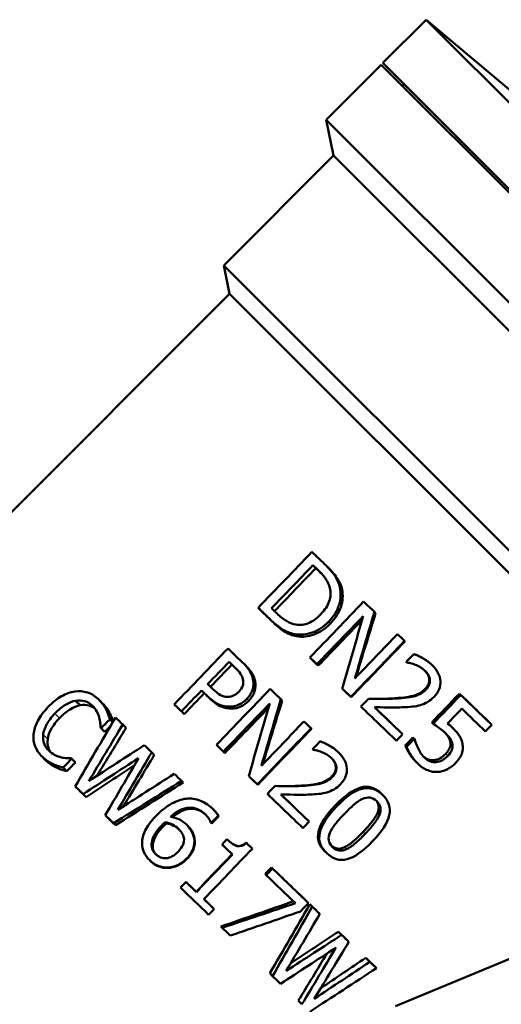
# Model space of a CAD drawing. Header units: millimetres. Extents: x 34 to 197, y 81 to 262.
# Tile 8 of 10: x 60 to 79, y 220 to 260. Entities that reach past the tile are written whole.
import ezdxf

# ---------------------------------------------------------------- set-up
doc = ezdxf.new("R2010")
doc.units = ezdxf.units.MM
doc.layers.add('Видимые тонкие (ГОСТ)', color=7, linetype='Continuous', lineweight=35)
doc.layers.add('Видимый контур (ГОСТ)', color=7, linetype='Continuous', lineweight=50)

msp = doc.modelspace()

# ---------------------------------------------------------------- linework, layer by layer
at = {"layer": 'Видимые тонкие (ГОСТ)'}
for p, q in [((72.803, 236.644), (72.714, 236.733)), ((69.999, 235.291), (69.887, 235.403)), ((72.327, 235.249), (72.253, 235.324)), ((69.252, 232.893), (69.166, 232.979)), ((76.365, 232.975), (76.391, 232.949)), ((76.202, 232.58), (76.231, 232.55)), ((67.421, 232.168), (67.318, 232.272)), ((68.992, 232.092), (68.914, 232.169)), ((74.968, 232.198), (74.984, 232.182)), ((68.309, 231.772), (68.226, 231.855)), ((61.267, 231.39), (61.078, 231.578)), ((60.781, 230.529), (60.598, 230.712)), ((77.038, 229.927), (77.123, 229.843)), ((72.549, 229.403), (72.571, 229.381)), ((72.386, 229.008), (72.412, 228.982)), ((71.152, 228.627), (71.164, 228.615)), ((72.528, 227.817), (72.575, 227.77)), ((74.251, 227.508), (74.33, 227.43)), ((65.49, 226.947), (65.438, 226.998)), ((73.66, 226.733), (73.742, 226.651)), ((66.782, 226.453), (66.76, 226.476)), ((72.911, 226.113), (72.991, 226.033)), ((66.469, 225.631), (66.455, 225.646)), ((65.703, 225.264), (65.682, 225.285))]:
    msp.add_line(p, q, dxfattribs=at)
at = {"layer": 'Видимый контур (ГОСТ)'}
for p, q in [((74.471, 258.156), (76.239, 259.924)), ((101.616, 234.547), (76.239, 259.924)), ((79.699, 257.02), (76.239, 259.924)), ((74.4, 258.085), (72.151, 255.836)), ((74.4, 258.085), (99.856, 232.629)), ((99.927, 232.7), (74.471, 258.156)), ((72.151, 255.836), (97.607, 230.38)), ((72.456, 254.373), (72.151, 255.836)), ((72.456, 254.373), (67.969, 249.886)), ((72.456, 254.373), (96.144, 230.685)), ((67.969, 249.886), (90.755, 227.1)), ((68.213, 248.716), (67.969, 249.886)), ((68.213, 248.716), (48.8, 229.303)), ((68.213, 248.716), (89.652, 227.277)), ((71.735, 237.512), (71.615, 237.632)), ((71.932, 237.324), (71.841, 237.416)), ((69.503, 235.766), (69.376, 235.893)), ((74.177, 235.674), (74.125, 235.726)), ((70.952, 234.729), (70.864, 234.817)), ((75.375, 234.522), (75.36, 234.537)), ((71.553, 233.798), (71.49, 233.862)), ((75.422, 233.679), (75.735, 234.005)), ((68.302, 233.573), (68.19, 233.685)), ((68.511, 233.374), (68.438, 233.447)), ((71.833, 233.53), (71.778, 233.585)), ((75.439, 233.662), (75.422, 233.679)), ((76.452, 233.579), (76.469, 233.562)), ((72.837, 232.564), (72.814, 232.588)), ((67.176, 232.404), (67.065, 232.515)), ((70.362, 232.101), (70.306, 232.157)), ((73.178, 232.237), (73.164, 232.25)), ((77.599, 232.384), (77.654, 232.329)), ((62.107, 231.912), (61.923, 232.096)), ((62.641, 231.859), (62.602, 231.898)), ((63.024, 231.985), (62.907, 232.101)), ((63.323, 231.585), (63.164, 231.744)), ((66.068, 231.829), (65.949, 231.948)), ((73.601, 231.83), (73.576, 231.854)), ((63.439, 231.219), (63.318, 231.341)), ((66.356, 231.553), (66.245, 231.663)), ((63.093, 230.845), (62.942, 230.996)), ((63.115, 230.824), (62.965, 230.974)), ((63.985, 230.987), (63.846, 231.126)), ((71.558, 230.951), (71.54, 230.969)), ((76.467, 231.207), (76.522, 231.151)), ((77.261, 231.045), (77.332, 230.974)), ((78.825, 231.207), (78.918, 231.114)), ((75.236, 230.768), (75.279, 230.725)), ((75.698, 230.595), (75.751, 230.542)), ((75.72, 230.573), (75.774, 230.52)), ((67.739, 230.225), (67.672, 230.292)), ((75.387, 230.271), (75.44, 230.217)), ((77.229, 230.378), (77.31, 230.297)), ((60.738, 229.628), (60.569, 229.797)), ((61.913, 229.578), (61.763, 229.728)), ((65.136, 229.884), (65.032, 229.987)), ((68.018, 229.957), (67.959, 230.016)), ((71.619, 230.095), (71.601, 230.112)), ((71.606, 230.107), (71.601, 230.112)), ((71.622, 230.091), (71.606, 230.107)), ((71.622, 230.091), (71.619, 230.095)), ((76.145, 229.801), (76.183, 229.763)), ((61.165, 229.349), (61.007, 229.507)), ((61.563, 229.216), (61.414, 229.365)), ((76.567, 229.664), (76.648, 229.583)), ((69.021, 228.993), (68.994, 229.02)), ((62.035, 228.465), (61.905, 228.595)), ((66.315, 228.751), (66.248, 228.818)), ((69.362, 228.666), (69.344, 228.683)), ((62.351, 228.162), (62.231, 228.282)), ((74.395, 228.314), (74.463, 228.246)), ((63.225, 227.323), (63.132, 227.416)), ((67.244, 227.431), (67.212, 227.463)), ((67.767, 227.377), (67.745, 227.399)), ((63.556, 227.006), (63.473, 227.089)), ((65.634, 227.086), (65.583, 227.137)), ((67.471, 227.095), (67.449, 227.117)), ((67.484, 227.083), (67.462, 227.104)), ((71.421, 227.196), (71.46, 227.157)), ((66.152, 226.831), (66.121, 226.862)), ((65.071, 226.188), (65.025, 226.234)), ((67.902, 226.224), (68.103, 226.434)), ((68.883, 226.297), (68.896, 226.284)), ((72.399, 226.14), (72.42, 226.119)), ((69.12, 226.069), (69.14, 226.049)), ((72.106, 225.935), (72.139, 225.902)), ((64.987, 225.538), (64.95, 225.575)), ((69.662, 225.017), (69.708, 224.972)), ((69.921, 225.286), (69.966, 225.24)), ((66.207, 224.458), (66.431, 224.692)), ((66.218, 224.447), (66.207, 224.458)), ((66.846, 224.293), (66.859, 224.28)), ((71.343, 223.919), (71.433, 223.829)), ((71.492, 223.777), (71.586, 223.682)), ((67.545, 223.621), (67.579, 223.587)), ((71.793, 223.488), (71.896, 223.384)), ((67.857, 222.872), (67.908, 222.821)), ((72.656, 222.659), (72.787, 222.529)), ((72.943, 222.385), (73.082, 222.246)), ((74.983, 219.616), (80.773, 222.014)), ((73.771, 221.592), (73.936, 221.427)), ((74.034, 221.341), (74.207, 221.168)), ((69.851, 220.958), (69.964, 220.845)), ((71.016, 219.841), (71.166, 219.692))]:
    msp.add_line(p, q, dxfattribs=at)
msp.add_arc((75.651, 256.982), 0.437, 135.5554, 148.81, dxfattribs=at)
for points in [[(69.376, 235.893), (70.109, 236.654), (70.841, 237.416), (71.574, 238.177)], [(71.574, 238.177), (71.741, 238.017), (71.909, 237.855), (72.079, 237.692)], [(69.923, 235.874), (70.487, 236.46), (71.051, 237.046), (71.615, 237.632)], [(71.735, 237.512), (71.171, 236.927), (70.607, 236.342), (70.044, 235.757)], [(71.615, 237.632), (71.69, 237.56), (71.765, 237.488), (71.841, 237.416)], [(71.942, 237.314), (71.872, 237.38), (71.803, 237.447), (71.735, 237.512)], [(69.887, 235.403), (69.715, 235.568), (69.545, 235.731), (69.376, 235.893)], [(69.999, 235.291), (69.832, 235.45), (69.667, 235.609), (69.503, 235.766)], [(70.149, 235.657), (70.073, 235.729), (69.998, 235.802), (69.923, 235.874)], [(71.49, 233.862), (72.222, 234.624), (72.954, 235.386), (73.686, 236.148)], [(73.686, 236.148), (73.832, 236.008), (73.978, 235.867), (74.125, 235.726)], [(73.671, 235.556), (73.04, 234.899), (72.409, 234.242), (71.778, 233.585)], [(73.623, 235.391), (73.026, 234.771), (72.43, 234.15), (71.833, 233.53)], [(72.814, 232.588), (73.098, 233.579), (73.383, 234.569), (73.671, 235.556)], [(74.125, 235.726), (73.858, 234.821), (73.594, 233.915), (73.33, 233.007)], [(74.177, 235.674), (73.907, 234.801), (73.639, 233.927), (73.373, 233.052)], [(73.33, 233.007), (73.909, 233.611), (74.489, 234.214), (75.068, 234.818)], [(75.068, 234.818), (75.165, 234.724), (75.263, 234.631), (75.36, 234.537)], [(65.949, 231.948), (66.682, 232.709), (67.414, 233.471), (68.147, 234.232)], [(68.147, 234.232), (68.333, 234.054), (68.52, 233.874), (68.709, 233.692)], [(75.36, 234.537), (74.628, 233.775), (73.896, 233.012), (73.164, 232.25)], [(75.375, 234.522), (74.642, 233.761), (73.91, 232.999), (73.178, 232.237)], [(71.778, 233.585), (71.681, 233.677), (71.585, 233.77), (71.49, 233.862)], [(71.833, 233.53), (71.739, 233.619), (71.646, 233.709), (71.553, 233.798)], [(67.314, 232.774), (67.606, 233.078), (67.898, 233.381), (68.19, 233.685)], [(68.302, 233.573), (68.01, 233.27), (67.719, 232.968), (67.427, 232.665)], [(68.19, 233.685), (68.272, 233.606), (68.355, 233.527), (68.438, 233.447)], [(68.524, 233.36), (68.45, 233.431), (68.376, 233.502), (68.302, 233.573)], [(76.452, 233.579), (76.463, 233.569), (76.474, 233.558), (76.484, 233.548)], [(67.518, 232.578), (67.45, 232.644), (67.382, 232.709), (67.314, 232.774)], [(67.672, 230.292), (68.404, 231.054), (69.136, 231.816), (69.868, 232.578)], [(69.868, 232.578), (70.014, 232.438), (70.16, 232.298), (70.306, 232.157)], [(73.164, 232.25), (73.047, 232.363), (72.93, 232.475), (72.814, 232.588)], [(73.178, 232.237), (73.064, 232.346), (72.951, 232.455), (72.837, 232.564)], [(67.065, 232.515), (66.791, 232.231), (66.518, 231.947), (66.245, 231.663)], [(67.176, 232.404), (66.902, 232.12), (66.629, 231.836), (66.356, 231.553)], [(67.318, 232.272), (67.233, 232.353), (67.149, 232.434), (67.065, 232.515)], [(67.421, 232.168), (67.339, 232.247), (67.257, 232.326), (67.176, 232.404)], [(70.306, 232.157), (70.039, 231.253), (69.774, 230.347), (69.51, 229.44)], [(73.575, 231.855), (73.679, 231.963), (73.782, 232.071), (73.886, 232.179)], [(76.467, 231.207), (76.844, 231.599), (77.222, 231.992), (77.599, 232.384)], [(76.522, 231.151), (76.899, 231.544), (77.276, 231.937), (77.654, 232.329)], [(77.599, 232.384), (78.012, 231.987), (78.422, 231.594), (78.825, 231.207)], [(77.654, 232.329), (78.08, 231.92), (78.502, 231.514), (78.918, 231.114)], [(66.245, 231.663), (66.146, 231.759), (66.047, 231.854), (65.949, 231.948)], [(66.356, 231.553), (66.26, 231.645), (66.164, 231.737), (66.068, 231.829)], [(69.853, 231.987), (69.222, 231.33), (68.59, 230.673), (67.959, 230.016)], [(69.801, 231.811), (69.207, 231.193), (68.612, 230.575), (68.018, 229.957)], [(68.994, 229.02), (69.278, 230.011), (69.564, 231), (69.853, 231.987)], [(70.362, 232.101), (70.093, 231.233), (69.826, 230.363), (69.56, 229.492)], [(75.025, 230.46), (74.544, 230.923), (74.059, 231.389), (73.575, 231.855)], [(74.125, 231.835), (74.511, 231.464), (74.896, 231.093), (75.279, 230.725)], [(74.126, 231.835), (74.497, 231.478), (74.868, 231.122), (75.236, 230.768)], [(77.695, 231.773), (77.5, 231.57), (77.305, 231.367), (77.11, 231.163)], [(78.66, 230.845), (78.341, 231.151), (78.019, 231.461), (77.695, 231.773)], [(61.905, 228.595), (62.451, 229.535), (63, 230.473), (63.551, 231.409)], [(63.318, 231.341), (63.2, 231.218), (63.082, 231.096), (62.965, 230.974)], [(63.551, 231.409), (63.648, 231.315), (63.747, 231.221), (63.846, 231.126)], [(63.846, 231.126), (63.384, 230.356), (62.923, 229.584), (62.463, 228.811)], [(63.985, 230.987), (63.587, 230.334), (63.19, 229.68), (62.793, 229.025)], [(62.965, 230.974), (62.957, 230.982), (62.95, 230.989), (62.942, 230.996)], [(63.349, 231.066), (63.271, 230.985), (63.193, 230.905), (63.115, 230.824)], [(71.54, 230.969), (70.808, 230.207), (70.076, 229.445), (69.344, 228.683)], [(71.558, 230.951), (70.826, 230.189), (70.094, 229.427), (69.362, 228.666)], [(69.51, 229.44), (70.09, 230.043), (70.669, 230.647), (71.248, 231.25)], [(71.248, 231.25), (71.346, 231.157), (71.443, 231.063), (71.54, 230.969)], [(77.261, 231.045), (77.287, 231.02), (77.312, 230.996), (77.335, 230.972)], [(78.918, 231.114), (78.832, 231.024), (78.746, 230.935), (78.66, 230.845)], [(63.115, 230.824), (63.108, 230.831), (63.101, 230.838), (63.093, 230.845)], [(75.279, 230.725), (75.194, 230.637), (75.109, 230.548), (75.025, 230.46)], [(75.387, 230.271), (75.491, 230.379), (75.594, 230.487), (75.698, 230.595)], [(75.44, 230.217), (75.544, 230.326), (75.647, 230.434), (75.751, 230.542)], [(75.698, 230.595), (75.706, 230.588), (75.713, 230.58), (75.72, 230.573)], [(75.751, 230.542), (75.759, 230.534), (75.766, 230.527), (75.774, 230.52)], [(62.463, 228.811), (63.217, 229.301), (63.972, 229.79), (64.728, 230.279)], [(64.728, 230.279), (64.829, 230.182), (64.93, 230.085), (65.032, 229.987)], [(67.959, 230.016), (67.863, 230.108), (67.767, 230.2), (67.672, 230.292)], [(68.018, 229.957), (67.925, 230.046), (67.832, 230.136), (67.739, 230.225)], [(71.601, 230.112), (71.706, 230.22), (71.81, 230.329), (71.915, 230.438)], [(61.763, 229.728), (61.647, 229.607), (61.53, 229.486), (61.414, 229.365)], [(61.742, 229.748), (61.749, 229.741), (61.756, 229.734), (61.763, 229.728)], [(64.496, 229.754), (63.74, 229.264), (62.985, 228.774), (62.231, 228.282)], [(63.132, 227.416), (63.586, 228.197), (64.04, 228.976), (64.496, 229.754)], [(65.032, 229.987), (64.569, 229.203), (64.107, 228.418), (63.645, 227.632)], [(65.136, 229.884), (64.715, 229.183), (64.294, 228.482), (63.875, 227.78)], [(60.738, 229.628), (60.723, 229.643), (60.709, 229.657), (60.694, 229.672)], [(61.913, 229.578), (61.797, 229.457), (61.68, 229.336), (61.563, 229.216)], [(64.326, 229.463), (63.667, 229.03), (63.009, 228.596), (62.351, 228.162)], [(63.645, 227.632), (64.412, 228.125), (65.179, 228.617), (65.947, 229.108)], [(65.947, 229.108), (66.047, 229.012), (66.147, 228.915), (66.248, 228.818)], [(69.344, 228.683), (69.227, 228.795), (69.111, 228.908), (68.994, 229.02)], [(69.362, 228.666), (69.248, 228.775), (69.135, 228.884), (69.021, 228.993)], [(62.231, 228.282), (62.122, 228.387), (62.013, 228.491), (61.905, 228.595)], [(66.248, 228.818), (65.322, 228.243), (64.397, 227.666), (63.473, 227.089)], [(66.315, 228.751), (65.394, 228.17), (64.475, 227.589), (63.556, 227.006)], [(69.755, 228.288), (69.859, 228.396), (69.962, 228.504), (70.066, 228.612)], [(62.351, 228.162), (62.245, 228.264), (62.14, 228.364), (62.035, 228.465)], [(71.205, 226.892), (70.724, 227.355), (70.239, 227.822), (69.755, 228.288)], [(69.91, 228.139), (69.86, 228.187), (69.81, 228.235), (69.759, 228.283)], [(70.305, 228.268), (70.678, 227.91), (71.05, 227.552), (71.421, 227.196)], [(70.305, 228.268), (70.691, 227.897), (71.076, 227.526), (71.46, 227.157)], [(74.395, 228.314), (74.407, 228.302), (74.419, 228.291), (74.43, 228.279)], [(63.473, 227.089), (63.359, 227.199), (63.245, 227.308), (63.132, 227.416)], [(63.556, 227.006), (63.445, 227.112), (63.335, 227.218), (63.225, 227.323)], [(67.244, 227.431), (67.244, 227.431), (67.244, 227.431), (67.244, 227.431)], [(67.745, 227.399), (67.651, 227.301), (67.557, 227.203), (67.462, 227.104)], [(67.767, 227.377), (67.673, 227.279), (67.578, 227.181), (67.484, 227.083)], [(67.462, 227.104), (67.458, 227.109), (67.453, 227.113), (67.449, 227.117)], [(67.484, 227.083), (67.48, 227.087), (67.475, 227.091), (67.471, 227.095)], [(71.46, 227.157), (71.375, 227.068), (71.29, 226.98), (71.205, 226.892)], [(68.33, 225.813), (68.188, 225.95), (68.045, 226.087), (67.902, 226.224)], [(67.95, 226.179), (67.934, 226.194), (67.919, 226.208), (67.904, 226.223)], [(68.883, 226.297), (68.962, 226.221), (69.041, 226.145), (69.12, 226.069)], [(68.896, 226.284), (68.978, 226.206), (69.059, 226.127), (69.14, 226.049)], [(66.846, 224.293), (67.337, 224.803), (67.828, 225.314), (68.318, 225.824)], [(66.859, 224.28), (67.349, 224.791), (67.84, 225.302), (68.33, 225.813)], [(69.14, 226.049), (68.481, 225.362), (67.821, 224.675), (67.162, 223.988)], [(64.987, 225.538), (64.975, 225.55), (64.964, 225.561), (64.953, 225.573)], [(69.662, 225.017), (69.748, 225.107), (69.834, 225.196), (69.921, 225.286)], [(69.708, 224.972), (69.794, 225.061), (69.88, 225.151), (69.966, 225.24)], [(70.904, 223.821), (70.51, 224.2), (70.11, 224.585), (69.708, 224.972)], [(69.921, 225.286), (70.4, 224.825), (70.875, 224.368), (71.343, 223.919)], [(69.966, 225.24), (70.46, 224.765), (70.951, 224.293), (71.433, 223.829)], [(66.431, 224.692), (66.574, 224.555), (66.716, 224.417), (66.859, 224.28)], [(66.447, 224.676), (66.58, 224.548), (66.713, 224.421), (66.846, 224.293)], [(67.355, 223.354), (66.973, 223.721), (66.59, 224.09), (66.207, 224.458)], [(67.162, 223.989), (67.29, 223.866), (67.417, 223.744), (67.545, 223.621)], [(67.162, 223.988), (67.301, 223.855), (67.44, 223.721), (67.579, 223.587)], [(67.857, 222.872), (68.847, 223.213), (69.835, 223.556), (70.82, 223.902)], [(67.908, 222.821), (68.91, 223.152), (69.909, 223.485), (70.904, 223.821)], [(69.851, 220.958), (70.4, 221.896), (70.947, 222.835), (71.492, 223.777)], [(71.433, 223.829), (71.323, 223.715), (71.213, 223.601), (71.104, 223.487)], [(71.492, 223.777), (71.592, 223.68), (71.693, 223.584), (71.793, 223.488)], [(67.579, 223.587), (67.504, 223.509), (67.429, 223.432), (67.355, 223.354)], [(71.104, 223.487), (70.152, 223.155), (69.197, 222.827), (68.24, 222.502)], [(69.964, 220.845), (70.507, 221.789), (71.047, 222.735), (71.586, 223.682)], [(71.896, 223.384), (71.44, 222.608), (70.983, 221.832), (70.524, 221.058)], [(71.586, 223.682), (71.69, 223.582), (71.793, 223.483), (71.896, 223.384)], [(68.24, 222.502), (68.13, 222.608), (68.019, 222.714), (67.908, 222.821)], [(70.524, 221.058), (71.279, 221.548), (72.034, 222.038), (72.787, 222.529)], [(70.714, 221.379), (71.362, 221.805), (72.01, 222.232), (72.656, 222.659)], [(72.656, 222.659), (72.752, 222.568), (72.848, 222.476), (72.943, 222.385)], [(72.787, 222.529), (72.886, 222.434), (72.984, 222.34), (73.082, 222.246)], [(73.082, 222.246), (72.613, 221.468), (72.142, 220.692), (71.669, 219.917)], [(72.551, 222.008), (71.799, 221.514), (71.046, 221.021), (70.292, 220.53)], [(71.016, 219.841), (71.409, 220.484), (71.801, 221.127), (72.191, 221.772)], [(71.166, 219.692), (71.629, 220.462), (72.091, 221.234), (72.551, 222.008)], [(71.669, 219.917), (72.426, 220.419), (73.182, 220.922), (73.936, 221.427)], [(71.934, 220.352), (72.547, 220.765), (73.16, 221.178), (73.771, 221.592)], [(73.771, 221.592), (73.859, 221.508), (73.947, 221.424), (74.034, 221.341)], [(73.936, 221.427), (74.027, 221.34), (74.118, 221.253), (74.207, 221.168)], [(74.207, 221.168), (73.301, 220.572), (72.393, 219.979), (71.482, 219.388)], [(70.292, 220.53), (70.183, 220.634), (70.074, 220.739), (69.964, 220.845)]]:
    msp.add_open_spline(points, degree=3, dxfattribs=at)
for points, knots in [([(71.841, 237.416), (71.975, 237.287), (72.077, 237.168), (72.147, 237.059), (72.217, 236.95), (72.269, 236.832), (72.304, 236.706)], [-2, -2, -2, -2, -1, -1, -1, 0, 0, 0, 0]), ([(72.079, 237.692), (72.289, 237.491), (72.44, 237.315), (72.53, 237.166), (72.621, 237.018), (72.682, 236.873), (72.714, 236.733)], [0, 0, 0, 0, 1, 1, 1, 2, 2, 2, 2]), ([(72.21, 237.562), (72.404, 237.374), (72.545, 237.208), (72.629, 237.067), (72.716, 236.923), (72.774, 236.781), (72.803, 236.644)], [0.028391, 0.028391, 0.028391, 0.028391, 1, 1, 1, 2, 2, 2, 2]), ([(72.304, 236.706), (72.351, 236.526), (72.344, 236.346), (72.282, 236.166), (72.221, 235.986), (72.106, 235.809), (71.938, 235.633)], [-2, -2, -2, -2, -1, -1, -1, 0, 0, 0, 0]), ([(72.714, 236.733), (72.766, 236.495), (72.757, 236.256), (72.683, 236.016), (72.61, 235.777), (72.466, 235.546), (72.253, 235.324)], [0, 0, 0, 0, 1, 1, 1, 2, 2, 2, 2]), ([(72.803, 236.644), (72.851, 236.41), (72.838, 236.175), (72.762, 235.938), (72.685, 235.701), (72.541, 235.471), (72.327, 235.249)], [0, 0, 0, 0, 1, 1, 1, 2, 2, 2, 2]), ([(70.864, 234.817), (70.678, 234.855), (70.514, 234.919), (70.372, 235.008), (70.23, 235.097), (70.068, 235.229), (69.887, 235.403)], [0, 0, 0, 0, 1, 1, 1, 2, 2, 2, 2]), ([(70.918, 235.21), (70.78, 235.231), (70.65, 235.279), (70.529, 235.354), (70.407, 235.429), (70.28, 235.53), (70.149, 235.657)], [-2, -2, -2, -2, -1, -1, -1, 0, 0, 0, 0]), ([(71.938, 235.633), (71.767, 235.456), (71.598, 235.333), (71.431, 235.266), (71.264, 235.198), (71.093, 235.18), (70.918, 235.21)], [-2, -2, -2, -2, -1, -1, -1, 0, 0, 0, 0]), ([(70.952, 234.729), (70.769, 234.764), (70.609, 234.824), (70.47, 234.909), (70.332, 234.994), (70.174, 235.122), (69.999, 235.291)], [0, 0, 0, 0, 1, 1, 1, 2, 2, 2, 2]), ([(72.253, 235.324), (72.052, 235.115), (71.828, 234.968), (71.582, 234.882), (71.335, 234.795), (71.096, 234.774), (70.864, 234.817)], [0, 0, 0, 0, 1, 1, 1, 2, 2, 2, 2]), ([(72.327, 235.249), (72.126, 235.041), (71.904, 234.892), (71.66, 234.804), (71.416, 234.715), (71.18, 234.69), (70.952, 234.729)], [0, 0, 0, 0, 1, 1, 1, 2, 2, 2, 2]), ([(75.735, 234.005), (75.829, 233.974), (75.949, 233.917), (76.095, 233.835), (76.24, 233.753), (76.365, 233.662), (76.469, 233.562)], [0, 0, 0, 0, 1, 1, 1, 2, 2, 2, 2]), ([(75.765, 233.994), (75.853, 233.963), (75.96, 233.913), (76.087, 233.843), (76.229, 233.764), (76.351, 233.676), (76.452, 233.579)], [0.105305, 0.105305, 0.105305, 0.105305, 1, 1, 1, 2, 2, 2, 2]), ([(68.438, 233.447), (68.531, 233.357), (68.604, 233.275), (68.655, 233.201), (68.706, 233.126), (68.741, 233.05), (68.758, 232.972)], [-2, -2, -2, -2, -1, -1, -1, 0, 0, 0, 0]), ([(68.709, 233.692), (68.843, 233.564), (68.947, 233.443), (69.02, 233.329), (69.093, 233.216), (69.142, 233.099), (69.166, 232.979)], [0, 0, 0, 0, 1, 1, 1, 2, 2, 2, 2]), ([(68.813, 233.589), (68.943, 233.464), (69.043, 233.346), (69.113, 233.236), (69.184, 233.126), (69.23, 233.011), (69.252, 232.893)], [0, 0, 0, 0, 1, 1, 1, 2, 2, 2, 2]), ([(75.789, 233.568), (75.728, 233.594), (75.665, 233.614), (75.599, 233.629), (75.534, 233.644), (75.481, 233.655), (75.439, 233.662)], [0, 0, 0, 0, 1, 1, 1, 2, 2, 2, 2]), ([(76.192, 233.319), (76.136, 233.373), (76.073, 233.42), (76.003, 233.462), (75.932, 233.503), (75.861, 233.539), (75.789, 233.568)], [0, 0, 0, 0, 1, 1, 1, 2, 2, 2, 2]), ([(76.469, 233.562), (76.689, 233.35), (76.807, 233.128), (76.822, 232.896), (76.837, 232.664), (76.752, 232.452), (76.567, 232.26)], [0, 0, 0, 0, 1, 1, 1, 2, 2, 2, 2]), ([(68.758, 232.972), (68.778, 232.882), (68.773, 232.795), (68.745, 232.71), (68.716, 232.626), (68.664, 232.545), (68.588, 232.466)], [-2, -2, -2, -2, -1, -1, -1, 0, 0, 0, 0]), ([(69.166, 232.979), (69.196, 232.839), (69.192, 232.7), (69.154, 232.564), (69.116, 232.428), (69.037, 232.297), (68.914, 232.169)], [0, 0, 0, 0, 1, 1, 1, 2, 2, 2, 2]), ([(76.391, 232.949), (76.384, 233.015), (76.364, 233.08), (76.33, 233.141), (76.297, 233.203), (76.251, 233.262), (76.192, 233.319)], [0, 0, 0, 0, 1, 1, 1, 2, 2, 2, 2]), ([(76.365, 232.975), (76.359, 233.04), (76.34, 233.103), (76.308, 233.163), (76.28, 233.216), (76.243, 233.267), (76.196, 233.315)], [0, 0, 0, 0, 1, 1, 1, 1.876563, 1.876563, 1.876563, 1.876563]), ([(76.202, 232.58), (76.264, 232.644), (76.308, 232.709), (76.334, 232.776), (76.361, 232.844), (76.371, 232.91), (76.365, 232.975)], [0, 0, 0, 0, 1, 1, 1, 2, 2, 2, 2]), ([(76.231, 232.55), (76.293, 232.614), (76.337, 232.68), (76.363, 232.748), (76.389, 232.816), (76.398, 232.883), (76.391, 232.949)], [0, 0, 0, 0, 1, 1, 1, 2, 2, 2, 2]), ([(68.132, 232.251), (68.033, 232.247), (67.936, 232.271), (67.842, 232.324), (67.748, 232.376), (67.639, 232.461), (67.518, 232.578)], [-2, -2, -2, -2, -1, -1, -1, 0, 0, 0, 0]), ([(69.252, 232.893), (69.279, 232.755), (69.273, 232.619), (69.234, 232.485), (69.195, 232.35), (69.114, 232.219), (68.992, 232.092)], [0, 0, 0, 0, 1, 1, 1, 2, 2, 2, 2]), ([(74.968, 232.198), (75.326, 232.222), (75.591, 232.262), (75.765, 232.315), (75.939, 232.369), (76.084, 232.457), (76.202, 232.58)], [0, 0, 0, 0, 1, 1, 1, 2, 2, 2, 2]), ([(74.984, 232.182), (75.347, 232.201), (75.616, 232.237), (75.792, 232.289), (75.967, 232.341), (76.114, 232.428), (76.231, 232.55)], [0, 0, 0, 0, 1, 1, 1, 2, 2, 2, 2]), ([(60.804, 231.841), (60.988, 232.031), (61.17, 232.178), (61.349, 232.279), (61.528, 232.381), (61.708, 232.445), (61.89, 232.473)], [0, 0, 0, 0, 1, 1, 1, 2, 2, 2, 2]), ([(61.89, 232.473), (62.068, 232.499), (62.238, 232.486), (62.401, 232.434), (62.563, 232.382), (62.714, 232.289), (62.854, 232.155)], [0, 0, 0, 0, 1, 1, 1, 2, 2, 2, 2]), ([(62.854, 232.155), (62.923, 232.089), (62.983, 232.02), (63.034, 231.95), (63.085, 231.88), (63.128, 231.811), (63.164, 231.744)], [0, 0, 0, 0, 1, 1, 1, 2, 2, 2, 2]), ([(68.226, 231.855), (68.072, 231.854), (67.922, 231.884), (67.777, 231.946), (67.632, 232.008), (67.478, 232.117), (67.318, 232.272)], [0, 0, 0, 0, 1, 1, 1, 2, 2, 2, 2]), ([(68.309, 231.772), (68.157, 231.768), (68.01, 231.796), (67.868, 231.855), (67.726, 231.914), (67.577, 232.019), (67.421, 232.168)], [0, 0, 0, 0, 1, 1, 1, 2, 2, 2, 2]), ([(68.588, 232.466), (68.518, 232.393), (68.447, 232.339), (68.375, 232.305), (68.303, 232.271), (68.222, 232.253), (68.132, 232.251)], [-2, -2, -2, -2, -1, -1, -1, 0, 0, 0, 0]), ([(68.914, 232.169), (68.819, 232.071), (68.711, 231.994), (68.591, 231.939), (68.47, 231.884), (68.348, 231.856), (68.226, 231.855)], [0, 0, 0, 0, 1, 1, 1, 2, 2, 2, 2]), ([(73.886, 232.179), (74.082, 232.174), (74.269, 232.171), (74.446, 232.17), (74.624, 232.169), (74.803, 232.173), (74.984, 232.182)], [0, 0, 0, 0, 1, 1, 1, 2, 2, 2, 2]), ([(73.949, 232.178), (74.119, 232.176), (74.282, 232.176), (74.439, 232.178), (74.614, 232.179), (74.79, 232.186), (74.968, 232.198)], [0.107148, 0.107148, 0.107148, 0.107148, 1, 1, 1, 2, 2, 2, 2]), ([(76.567, 232.26), (76.48, 232.169), (76.39, 232.097), (76.296, 232.042), (76.202, 231.988), (76.105, 231.946), (76.006, 231.919)], [0, 0, 0, 0, 1, 1, 1, 2, 2, 2, 2]), ([(60.203, 230.724), (60.218, 230.899), (60.276, 231.08), (60.376, 231.269), (60.475, 231.458), (60.618, 231.649), (60.804, 231.841)], [0, 0, 0, 0, 1, 1, 1, 2, 2, 2, 2]), ([(61.923, 232.096), (61.791, 232.073), (61.653, 232.017), (61.508, 231.93), (61.363, 231.842), (61.22, 231.725), (61.078, 231.578)], [0, 0, 0, 0, 1, 1, 1, 2, 2, 2, 2]), ([(62.107, 231.912), (61.977, 231.887), (61.84, 231.831), (61.696, 231.742), (61.552, 231.654), (61.409, 231.536), (61.267, 231.39)], [0, 0, 0, 0, 1, 1, 1, 2, 2, 2, 2]), ([(62.602, 231.898), (62.514, 231.983), (62.412, 232.042), (62.295, 232.076), (62.179, 232.111), (62.055, 232.117), (61.923, 232.096)], [0, 0, 0, 0, 1, 1, 1, 2, 2, 2, 2]), ([(62.707, 231.783), (62.637, 231.836), (62.559, 231.874), (62.473, 231.899), (62.359, 231.931), (62.237, 231.935), (62.107, 231.912)], [0.243001, 0.243001, 0.243001, 0.243001, 1, 1, 1, 2, 2, 2, 2]), ([(62.887, 231.416), (62.864, 231.499), (62.831, 231.581), (62.788, 231.661), (62.745, 231.742), (62.683, 231.821), (62.602, 231.898)], [0, 0, 0, 0, 1, 1, 1, 2, 2, 2, 2]), ([(63.024, 231.985), (63.091, 231.92), (63.149, 231.854), (63.198, 231.786), (63.247, 231.718), (63.289, 231.651), (63.323, 231.585)], [0, 0, 0, 0, 1, 1, 1, 2, 2, 2, 2]), ([(63.164, 231.744), (63.194, 231.684), (63.222, 231.62), (63.248, 231.552), (63.273, 231.483), (63.297, 231.413), (63.318, 231.341)], [0, 0, 0, 0, 1, 1, 1, 2, 2, 2, 2]), ([(68.992, 232.092), (68.897, 231.993), (68.789, 231.916), (68.669, 231.86), (68.55, 231.804), (68.429, 231.775), (68.309, 231.772)], [0, 0, 0, 0, 1, 1, 1, 2, 2, 2, 2]), ([(75.316, 231.83), (75.117, 231.82), (74.902, 231.818), (74.673, 231.822), (74.443, 231.827), (74.261, 231.831), (74.125, 231.835)], [0, 0, 0, 0, 1, 1, 1, 2, 2, 2, 2]), ([(76.006, 231.919), (75.904, 231.889), (75.794, 231.867), (75.676, 231.855), (75.558, 231.843), (75.438, 231.834), (75.316, 231.83)], [0, 0, 0, 0, 1, 1, 1, 2, 2, 2, 2]), ([(61.078, 231.578), (60.927, 231.422), (60.814, 231.272), (60.738, 231.127), (60.662, 230.983), (60.615, 230.845), (60.598, 230.712)], [0, 0, 0, 0, 1, 1, 1, 2, 2, 2, 2]), ([(61.267, 231.39), (61.116, 231.233), (61.002, 231.083), (60.925, 230.94), (60.848, 230.797), (60.8, 230.66), (60.781, 230.529)], [0, 0, 0, 0, 1, 1, 1, 2, 2, 2, 2]), ([(62.942, 230.996), (62.941, 231.045), (62.937, 231.105), (62.931, 231.177), (62.925, 231.249), (62.911, 231.329), (62.887, 231.416)], [0, 0, 0, 0, 1, 1, 1, 2, 2, 2, 2]), ([(63.323, 231.585), (63.352, 231.526), (63.378, 231.464), (63.403, 231.397), (63.421, 231.347), (63.437, 231.296), (63.453, 231.243)], [0, 0, 0, 0, 1, 1, 1, 1.747551, 1.747551, 1.747551, 1.747551]), ([(77.034, 230.766), (76.949, 230.847), (76.858, 230.922), (76.761, 230.991), (76.664, 231.059), (76.584, 231.113), (76.522, 231.151)], [0, 0, 0, 0, 1, 1, 1, 2, 2, 2, 2]), ([(77.11, 231.163), (77.152, 231.132), (77.192, 231.1), (77.23, 231.067), (77.268, 231.034), (77.302, 231.003), (77.332, 230.974)], [0, 0, 0, 0, 1, 1, 1, 2, 2, 2, 2]), ([(77.118, 231.172), (77.133, 231.16), (77.148, 231.147), (77.162, 231.135), (77.199, 231.103), (77.232, 231.073), (77.261, 231.045)], [0.605602, 0.605602, 0.605602, 0.605602, 1, 1, 1, 2, 2, 2, 2]), ([(77.332, 230.974), (77.451, 230.86), (77.541, 230.755), (77.604, 230.658), (77.667, 230.56), (77.708, 230.448), (77.728, 230.32)], [0, 0, 0, 0, 1, 1, 1, 2, 2, 2, 2]), ([(60.569, 229.797), (60.435, 229.926), (60.336, 230.069), (60.273, 230.225), (60.209, 230.382), (60.186, 230.548), (60.203, 230.724)], [0, 0, 0, 0, 1, 1, 1, 2, 2, 2, 2]), ([(60.598, 230.712), (60.583, 230.582), (60.595, 230.462), (60.635, 230.35), (60.675, 230.238), (60.738, 230.14), (60.826, 230.057)], [0, 0, 0, 0, 1, 1, 1, 2, 2, 2, 2]), ([(77.229, 230.378), (77.224, 230.457), (77.198, 230.534), (77.15, 230.61), (77.115, 230.668), (77.071, 230.724), (77.019, 230.78)], [0, 0, 0, 0, 1, 1, 1, 1.75223, 1.75223, 1.75223, 1.75223]), ([(77.31, 230.297), (77.303, 230.377), (77.275, 230.456), (77.226, 230.535), (77.177, 230.613), (77.113, 230.69), (77.034, 230.766)], [0, 0, 0, 0, 1, 1, 1, 2, 2, 2, 2]), ([(60.781, 230.529), (60.764, 230.401), (60.774, 230.283), (60.811, 230.173), (60.835, 230.104), (60.868, 230.041), (60.911, 229.983)], [0, 0, 0, 0, 1, 1, 1, 1.631879, 1.631879, 1.631879, 1.631879]), ([(71.915, 230.438), (72.009, 230.406), (72.129, 230.349), (72.275, 230.268), (72.42, 230.186), (72.545, 230.095), (72.65, 229.994)], [0, 0, 0, 0, 1, 1, 1, 2, 2, 2, 2]), ([(72.121, 230.35), (72.167, 230.327), (72.217, 230.301), (72.271, 230.271), (72.413, 230.193), (72.535, 230.105), (72.636, 230.008)], [0.622051, 0.622051, 0.622051, 0.622051, 1, 1, 1, 2, 2, 2, 2]), ([(75.851, 229.575), (75.744, 229.677), (75.65, 229.791), (75.569, 229.915), (75.488, 230.04), (75.427, 230.158), (75.387, 230.271)], [0, 0, 0, 0, 1, 1, 1, 2, 2, 2, 2]), ([(75.922, 229.504), (75.813, 229.609), (75.715, 229.726), (75.631, 229.854), (75.546, 229.982), (75.482, 230.103), (75.44, 230.217)], [0, 0, 0, 0, 1, 1, 1, 2, 2, 2, 2]), ([(75.774, 230.52), (75.781, 230.48), (75.796, 230.427), (75.82, 230.362), (75.843, 230.297), (75.872, 230.228), (75.907, 230.156)], [0, 0, 0, 0, 1, 1, 1, 2, 2, 2, 2]), ([(75.907, 230.156), (75.948, 230.076), (75.989, 230.006), (76.028, 229.946), (76.067, 229.885), (76.119, 229.824), (76.183, 229.763)], [0, 0, 0, 0, 1, 1, 1, 2, 2, 2, 2]), ([(77.038, 229.927), (77.116, 230.009), (77.17, 230.086), (77.198, 230.158), (77.226, 230.231), (77.237, 230.304), (77.229, 230.378)], [0, 0, 0, 0, 1, 1, 1, 2, 2, 2, 2]), ([(77.123, 229.843), (77.201, 229.924), (77.254, 230.001), (77.282, 230.075), (77.309, 230.148), (77.319, 230.222), (77.31, 230.297)], [0, 0, 0, 0, 1, 1, 1, 2, 2, 2, 2]), ([(77.728, 230.32), (77.748, 230.19), (77.737, 230.063), (77.695, 229.938), (77.652, 229.812), (77.565, 229.68), (77.432, 229.542)], [0, 0, 0, 0, 1, 1, 1, 2, 2, 2, 2]), ([(61.007, 229.507), (60.923, 229.543), (60.851, 229.581), (60.788, 229.62), (60.725, 229.659), (60.652, 229.718), (60.569, 229.797)], [0, 0, 0, 0, 1, 1, 1, 2, 2, 2, 2]), ([(60.826, 230.057), (60.905, 229.981), (60.99, 229.92), (61.079, 229.876), (61.169, 229.832), (61.256, 229.8), (61.34, 229.781)], [0, 0, 0, 0, 1, 1, 1, 2, 2, 2, 2]), ([(61.34, 229.781), (61.423, 229.764), (61.499, 229.753), (61.57, 229.75), (61.64, 229.746), (61.698, 229.745), (61.742, 229.748)], [0, 0, 0, 0, 1, 1, 1, 2, 2, 2, 2]), ([(71.969, 230.001), (71.908, 230.026), (71.844, 230.046), (71.779, 230.062), (71.714, 230.077), (71.661, 230.088), (71.619, 230.095)], [0, 0, 0, 0, 1, 1, 1, 2, 2, 2, 2]), ([(71.822, 230.051), (71.808, 230.054), (71.794, 230.058), (71.78, 230.061), (71.716, 230.075), (71.664, 230.085), (71.622, 230.091)], [0.780661, 0.780661, 0.780661, 0.780661, 1, 1, 1, 2, 2, 2, 2]), ([(72.372, 229.751), (72.316, 229.805), (72.253, 229.853), (72.183, 229.894), (72.112, 229.936), (72.041, 229.971), (71.969, 230.001)], [0, 0, 0, 0, 1, 1, 1, 2, 2, 2, 2]), ([(72.571, 229.381), (72.564, 229.448), (72.544, 229.512), (72.51, 229.574), (72.477, 229.636), (72.431, 229.695), (72.372, 229.751)], [0, 0, 0, 0, 1, 1, 1, 2, 2, 2, 2]), ([(72.549, 229.403), (72.543, 229.468), (72.524, 229.531), (72.492, 229.592), (72.464, 229.645), (72.426, 229.697), (72.378, 229.746)], [0, 0, 0, 0, 1, 1, 1, 1.888175, 1.888175, 1.888175, 1.888175]), ([(72.65, 229.994), (72.87, 229.782), (72.987, 229.561), (73.002, 229.328), (73.017, 229.096), (72.932, 228.884), (72.747, 228.691)], [0, 0, 0, 0, 1, 1, 1, 2, 2, 2, 2]), ([(76.127, 229.82), (76.184, 229.769), (76.248, 229.729), (76.319, 229.699), (76.397, 229.667), (76.479, 229.655), (76.567, 229.664)], [0.086826, 0.086826, 0.086826, 0.086826, 1, 1, 1, 2, 2, 2, 2]), ([(76.183, 229.763), (76.245, 229.703), (76.316, 229.656), (76.396, 229.622), (76.476, 229.588), (76.56, 229.575), (76.648, 229.583)], [0, 0, 0, 0, 1, 1, 1, 2, 2, 2, 2]), ([(76.567, 229.664), (76.648, 229.674), (76.727, 229.7), (76.804, 229.742), (76.882, 229.784), (76.96, 229.846), (77.038, 229.927)], [0, 0, 0, 0, 1, 1, 1, 2, 2, 2, 2]), ([(76.648, 229.583), (76.73, 229.592), (76.811, 229.617), (76.888, 229.658), (76.966, 229.7), (77.045, 229.761), (77.123, 229.843)], [0, 0, 0, 0, 1, 1, 1, 2, 2, 2, 2]), ([(61.165, 229.349), (61.083, 229.384), (61.012, 229.42), (60.951, 229.457), (60.89, 229.494), (60.819, 229.551), (60.738, 229.628)], [0, 0, 0, 0, 1, 1, 1, 2, 2, 2, 2]), ([(61.414, 229.365), (61.344, 229.387), (61.278, 229.407), (61.216, 229.425), (61.154, 229.443), (61.084, 229.47), (61.007, 229.507)], [0, 0, 0, 0, 1, 1, 1, 2, 2, 2, 2]), ([(61.563, 229.216), (61.495, 229.236), (61.43, 229.255), (61.369, 229.272), (61.308, 229.289), (61.24, 229.314), (61.165, 229.349)], [0, 0, 0, 0, 1, 1, 1, 2, 2, 2, 2]), ([(72.386, 229.008), (72.448, 229.072), (72.492, 229.138), (72.519, 229.205), (72.545, 229.272), (72.555, 229.338), (72.549, 229.403)], [0, 0, 0, 0, 1, 1, 1, 2, 2, 2, 2]), ([(72.412, 228.982), (72.473, 229.047), (72.517, 229.113), (72.543, 229.18), (72.569, 229.248), (72.578, 229.315), (72.571, 229.381)], [0, 0, 0, 0, 1, 1, 1, 2, 2, 2, 2]), ([(76.702, 229.186), (76.571, 229.178), (76.439, 229.2), (76.304, 229.253), (76.169, 229.305), (76.042, 229.389), (75.922, 229.504)], [0, 0, 0, 0, 1, 1, 1, 2, 2, 2, 2]), ([(77.432, 229.542), (77.326, 229.432), (77.211, 229.347), (77.085, 229.287), (76.96, 229.227), (76.832, 229.193), (76.702, 229.186)], [0, 0, 0, 0, 1, 1, 1, 2, 2, 2, 2]), ([(71.152, 228.627), (71.51, 228.651), (71.775, 228.69), (71.949, 228.744), (72.123, 228.798), (72.269, 228.886), (72.386, 229.008)], [0, 0, 0, 0, 1, 1, 1, 2, 2, 2, 2]), ([(71.164, 228.615), (71.527, 228.634), (71.796, 228.669), (71.972, 228.721), (72.148, 228.773), (72.294, 228.86), (72.412, 228.982)], [0, 0, 0, 0, 1, 1, 1, 2, 2, 2, 2]), ([(70.066, 228.612), (70.262, 228.607), (70.449, 228.603), (70.626, 228.602), (70.804, 228.601), (70.983, 228.605), (71.164, 228.615)], [0, 0, 0, 0, 1, 1, 1, 2, 2, 2, 2]), ([(70.376, 228.605), (70.46, 228.605), (70.542, 228.606), (70.622, 228.606), (70.797, 228.608), (70.974, 228.615), (71.152, 228.627)], [0.5416, 0.5416, 0.5416, 0.5416, 1, 1, 1, 2, 2, 2, 2]), ([(72.747, 228.691), (72.661, 228.601), (72.571, 228.529), (72.477, 228.474), (72.383, 228.42), (72.286, 228.378), (72.186, 228.351)], [0, 0, 0, 0, 1, 1, 1, 2, 2, 2, 2]), ([(72.528, 227.817), (72.924, 228.229), (73.273, 228.474), (73.575, 228.551), (73.876, 228.629), (74.15, 228.549), (74.395, 228.314)], [0, 0, 0, 0, 1, 1, 1, 2, 2, 2, 2]), ([(72.575, 227.77), (72.971, 228.183), (73.321, 228.426), (73.626, 228.5), (73.931, 228.574), (74.211, 228.488), (74.463, 228.246)], [0, 0, 0, 0, 1, 1, 1, 2, 2, 2, 2]), ([(66.362, 228.081), (66.558, 228.116), (66.754, 228.102), (66.95, 228.038), (67.146, 227.974), (67.332, 227.857), (67.509, 227.687)], [0, 0, 0, 0, 1, 1, 1, 2, 2, 2, 2]), ([(71.497, 228.262), (71.297, 228.253), (71.082, 228.25), (70.853, 228.255), (70.623, 228.259), (70.441, 228.264), (70.305, 228.268)], [0, 0, 0, 0, 1, 1, 1, 2, 2, 2, 2]), ([(72.186, 228.351), (72.084, 228.321), (71.974, 228.3), (71.856, 228.287), (71.738, 228.275), (71.618, 228.267), (71.497, 228.262)], [0, 0, 0, 0, 1, 1, 1, 2, 2, 2, 2]), ([(73.642, 228.084), (73.752, 228.132), (73.854, 228.15), (73.948, 228.137), (74.043, 228.123), (74.133, 228.075), (74.219, 227.992)], [-2, -2, -2, -2, -1, -1, -1, 0, 0, 0, 0]), ([(74.463, 228.246), (74.717, 228.002), (74.807, 227.725), (74.735, 227.414), (74.663, 227.103), (74.436, 226.749), (74.053, 226.352)], [0, 0, 0, 0, 1, 1, 1, 2, 2, 2, 2]), ([(65.189, 227.37), (65.38, 227.569), (65.573, 227.728), (65.768, 227.848), (65.964, 227.968), (66.161, 228.046), (66.362, 228.081)], [0, 0, 0, 0, 1, 1, 1, 2, 2, 2, 2]), ([(67.212, 227.463), (67.017, 227.65), (66.798, 227.737), (66.556, 227.724), (66.313, 227.71), (66.059, 227.588), (65.795, 227.358)], [0, 0, 0, 0, 1, 1, 1, 2, 2, 2, 2]), ([(72.106, 225.935), (71.859, 226.172), (71.771, 226.446), (71.842, 226.753), (71.914, 227.061), (72.142, 227.416), (72.528, 227.817)], [0, 0, 0, 0, 1, 1, 1, 2, 2, 2, 2]), ([(72.176, 225.865), (71.921, 226.11), (71.827, 226.389), (71.895, 226.701), (71.963, 227.012), (72.189, 227.369), (72.575, 227.77)], [0, 0, 0, 0, 1, 1, 1, 2, 2, 2, 2]), ([(72.892, 227.465), (73.036, 227.614), (73.17, 227.743), (73.295, 227.851), (73.42, 227.958), (73.536, 228.036), (73.642, 228.084)], [-2, -2, -2, -2, -1, -1, -1, 0, 0, 0, 0]), ([(74.251, 227.508), (74.295, 227.615), (74.311, 227.714), (74.297, 227.804), (74.286, 227.878), (74.251, 227.949), (74.193, 228.016)], [0, 0, 0, 0, 1, 1, 1, 1.817493, 1.817493, 1.817493, 1.817493]), ([(74.219, 227.992), (74.306, 227.909), (74.356, 227.821), (74.372, 227.729), (74.387, 227.637), (74.373, 227.537), (74.33, 227.43)], [-2, -2, -2, -2, -1, -1, -1, 0, 0, 0, 0]), ([(64.634, 226.279), (64.633, 226.439), (64.677, 226.61), (64.765, 226.793), (64.853, 226.975), (64.995, 227.167), (65.189, 227.37)], [0, 0, 0, 0, 1, 1, 1, 2, 2, 2, 2]), ([(65.795, 227.358), (65.918, 227.337), (66.032, 227.303), (66.137, 227.255), (66.242, 227.208), (66.341, 227.139), (66.435, 227.049)], [0, 0, 0, 0, 1, 1, 1, 2, 2, 2, 2]), ([(67.244, 227.431), (67.054, 227.613), (66.84, 227.696), (66.601, 227.679), (66.373, 227.662), (66.135, 227.549), (65.885, 227.34)], [0, 0, 0, 0, 1, 1, 1, 1.950862, 1.950862, 1.950862, 1.950862]), ([(67.449, 227.117), (67.434, 227.16), (67.406, 227.214), (67.365, 227.278), (67.324, 227.342), (67.273, 227.404), (67.212, 227.463)], [0, 0, 0, 0, 1, 1, 1, 2, 2, 2, 2]), ([(67.509, 227.687), (67.561, 227.637), (67.607, 227.588), (67.648, 227.539), (67.689, 227.49), (67.721, 227.443), (67.745, 227.399)], [0, 0, 0, 0, 1, 1, 1, 2, 2, 2, 2]), ([(67.553, 227.643), (67.598, 227.599), (67.638, 227.556), (67.674, 227.513), (67.713, 227.466), (67.744, 227.42), (67.767, 227.377)], [0.09855, 0.09855, 0.09855, 0.09855, 1, 1, 1, 2, 2, 2, 2]), ([(72.309, 226.7), (72.357, 226.815), (72.428, 226.931), (72.521, 227.048), (72.614, 227.166), (72.738, 227.304), (72.892, 227.465)], [-2, -2, -2, -2, -1, -1, -1, 0, 0, 0, 0]), ([(73.66, 226.733), (73.811, 226.889), (73.936, 227.031), (74.035, 227.158), (74.134, 227.285), (74.206, 227.402), (74.251, 227.508)], [0, 0, 0, 0, 1, 1, 1, 2, 2, 2, 2]), ([(74.33, 227.43), (74.286, 227.322), (74.215, 227.204), (74.116, 227.077), (74.018, 226.95), (73.893, 226.808), (73.742, 226.651)], [-2, -2, -2, -2, -1, -1, -1, 0, 0, 0, 0]), ([(65.025, 226.234), (65.025, 226.331), (65.057, 226.443), (65.118, 226.57), (65.18, 226.698), (65.287, 226.84), (65.438, 226.998)], [-2, -2, -2, -2, -1, -1, -1, 0, 0, 0, 0]), ([(65.49, 226.947), (65.338, 226.789), (65.23, 226.647), (65.168, 226.521), (65.105, 226.395), (65.073, 226.284), (65.071, 226.188)], [0, 0, 0, 0, 1, 1, 1, 2, 2, 2, 2]), ([(65.438, 226.998), (65.469, 227.031), (65.495, 227.056), (65.517, 227.076), (65.538, 227.096), (65.56, 227.116), (65.583, 227.137)], [-2, -2, -2, -2, -1, -1, -1, 0, 0, 0, 0]), ([(65.634, 227.086), (65.611, 227.065), (65.589, 227.045), (65.568, 227.025), (65.547, 227.005), (65.521, 226.979), (65.49, 226.947)], [0, 0, 0, 0, 1, 1, 1, 2, 2, 2, 2]), ([(65.583, 227.137), (65.689, 227.114), (65.787, 227.08), (65.876, 227.035), (65.966, 226.991), (66.047, 226.933), (66.121, 226.862)], [-2, -2, -2, -2, -1, -1, -1, 0, 0, 0, 0]), ([(66.156, 226.827), (66.085, 226.894), (66.007, 226.948), (65.921, 226.99), (65.834, 227.033), (65.738, 227.065), (65.634, 227.086)], [0.016369, 0.016369, 0.016369, 0.016369, 1, 1, 1, 2, 2, 2, 2]), ([(66.435, 227.049), (66.526, 226.961), (66.597, 226.875), (66.648, 226.791), (66.7, 226.707), (66.737, 226.602), (66.76, 226.476)], [0, 0, 0, 0, 1, 1, 1, 2, 2, 2, 2]), ([(66.478, 227.005), (66.563, 226.923), (66.63, 226.842), (66.678, 226.762), (66.727, 226.68), (66.762, 226.577), (66.782, 226.453)], [0.026016, 0.026016, 0.026016, 0.026016, 1, 1, 1, 2, 2, 2, 2]), ([(66.121, 226.862), (66.175, 226.81), (66.223, 226.754), (66.265, 226.693), (66.307, 226.633), (66.333, 226.566), (66.344, 226.494)], [-2, -2, -2, -2, -1, -1, -1, 0, 0, 0, 0]), ([(72.42, 226.119), (72.33, 226.206), (72.277, 226.297), (72.263, 226.393), (72.248, 226.489), (72.263, 226.592), (72.309, 226.7)], [-2, -2, -2, -2, -1, -1, -1, 0, 0, 0, 0]), ([(72.911, 226.113), (73.013, 226.16), (73.125, 226.236), (73.249, 226.341), (73.372, 226.445), (73.51, 226.576), (73.66, 226.733)], [0, 0, 0, 0, 1, 1, 1, 2, 2, 2, 2]), ([(73.742, 226.651), (73.592, 226.494), (73.454, 226.363), (73.33, 226.259), (73.206, 226.155), (73.093, 226.08), (72.991, 226.033)], [-2, -2, -2, -2, -1, -1, -1, 0, 0, 0, 0]), ([(64.95, 225.575), (64.845, 225.676), (64.766, 225.786), (64.713, 225.904), (64.659, 226.021), (64.633, 226.146), (64.634, 226.279)], [0, 0, 0, 0, 1, 1, 1, 2, 2, 2, 2]), ([(65.192, 225.824), (65.138, 225.876), (65.096, 225.935), (65.066, 226), (65.036, 226.066), (65.023, 226.144), (65.025, 226.234)], [-2, -2, -2, -2, -1, -1, -1, 0, 0, 0, 0]), ([(65.071, 226.188), (65.067, 226.099), (65.08, 226.022), (65.108, 225.959), (65.131, 225.906), (65.163, 225.857), (65.203, 225.813)], [0, 0, 0, 0, 1, 1, 1, 1.828239, 1.828239, 1.828239, 1.828239]), ([(66.344, 226.494), (66.358, 226.396), (66.346, 226.302), (66.311, 226.214), (66.275, 226.126), (66.212, 226.035), (66.122, 225.941)], [-2, -2, -2, -2, -1, -1, -1, 0, 0, 0, 0]), ([(66.76, 226.476), (66.785, 226.33), (66.773, 226.188), (66.721, 226.05), (66.669, 225.912), (66.58, 225.777), (66.455, 225.646)], [0, 0, 0, 0, 1, 1, 1, 2, 2, 2, 2]), ([(66.782, 226.453), (66.806, 226.309), (66.791, 226.169), (66.738, 226.033), (66.685, 225.896), (66.595, 225.762), (66.469, 225.631)], [0, 0, 0, 0, 1, 1, 1, 2, 2, 2, 2]), ([(68.103, 226.434), (68.265, 226.278), (68.405, 226.186), (68.525, 226.157), (68.644, 226.128), (68.768, 226.17), (68.896, 226.284)], [0, 0, 0, 0, 1, 1, 1, 2, 2, 2, 2]), ([(68.156, 226.385), (68.292, 226.263), (68.411, 226.19), (68.515, 226.166), (68.632, 226.139), (68.755, 226.183), (68.883, 226.297)], [0.109779, 0.109779, 0.109779, 0.109779, 1, 1, 1, 2, 2, 2, 2]), ([(74.053, 226.352), (73.659, 225.942), (73.311, 225.698), (73.007, 225.62), (72.703, 225.543), (72.427, 225.624), (72.176, 225.865)], [0, 0, 0, 0, 1, 1, 1, 2, 2, 2, 2]), ([(72.375, 226.166), (72.45, 226.101), (72.529, 226.063), (72.612, 226.053), (72.704, 226.042), (72.804, 226.062), (72.911, 226.113)], [0.101662, 0.101662, 0.101662, 0.101662, 1, 1, 1, 2, 2, 2, 2]), ([(72.991, 226.033), (72.883, 225.983), (72.782, 225.964), (72.688, 225.977), (72.594, 225.99), (72.505, 226.037), (72.42, 226.119)], [-2, -2, -2, -2, -1, -1, -1, 0, 0, 0, 0]), ([(66.122, 225.941), (65.953, 225.766), (65.788, 225.672), (65.626, 225.66), (65.463, 225.647), (65.319, 225.702), (65.192, 225.824)], [-2, -2, -2, -2, -1, -1, -1, 0, 0, 0, 0]), ([(65.682, 225.285), (65.544, 225.282), (65.414, 225.304), (65.292, 225.352), (65.169, 225.4), (65.055, 225.474), (64.95, 225.575)], [0, 0, 0, 0, 1, 1, 1, 2, 2, 2, 2]), ([(65.703, 225.264), (65.568, 225.258), (65.44, 225.278), (65.32, 225.324), (65.2, 225.369), (65.089, 225.44), (64.987, 225.538)], [0, 0, 0, 0, 1, 1, 1, 2, 2, 2, 2]), ([(66.455, 225.646), (66.342, 225.529), (66.218, 225.44), (66.082, 225.379), (65.947, 225.318), (65.813, 225.287), (65.682, 225.285)], [0, 0, 0, 0, 1, 1, 1, 2, 2, 2, 2]), ([(66.469, 225.631), (66.357, 225.514), (66.233, 225.424), (66.099, 225.362), (65.964, 225.3), (65.832, 225.267), (65.703, 225.264)], [0, 0, 0, 0, 1, 1, 1, 2, 2, 2, 2])]:
    msp.add_open_spline(points, degree=3, knots=knots, dxfattribs=at)

doc.saveas('drawing.dxf')
